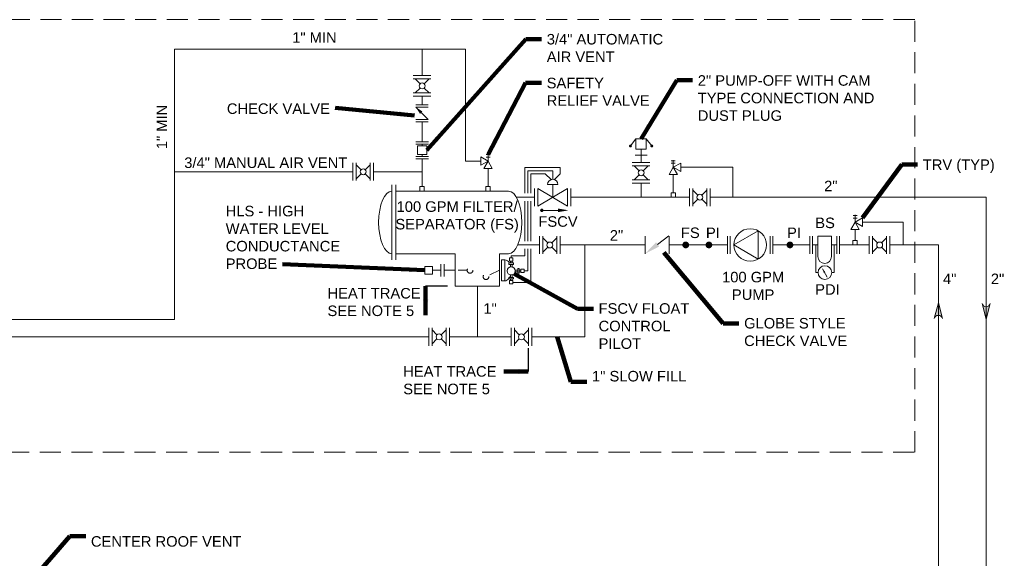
# Model space of a CAD drawing. Header units: inches. Extents: x 1104.5 to 1134, y 188.2 to 206.9.
# Tile 4 of 4: x 1119.1 to 1130.8, y 200.5 to 206.9. Entities that reach past the tile are written whole.
import ezdxf

# ---------------------------------------------------------------- set-up
doc = ezdxf.new("R2010")
doc.units = ezdxf.units.IN
doc.header["$MEASUREMENT"] = 0
doc.linetypes.add('HIDDEN', pattern=[0.375, 0.25, -0.125])
doc.linetypes.add('HIDDEN2', pattern=[0.1875, 0.125, -0.0625])
for name, color, linetype, lineweight in [('G-ANNO-NOTE', 4, 'Continuous', 30), ('G-GRID-IDEN', 3, 'Continuous', 13), ('M-ANNO-TEXT', 13, 'Continuous', 0), ('M-DETL LGHT', 3, 'Continuous', 0), ('M-DETL-BOLD', 14, 'Continuous', 0), ('M-DETL-LGHT', 3, 'Continuous', 0), ('M-DETL-MEDM', 5, 'Continuous', 0), ('M-DETL-XLGT', 1, 'Continuous', 0), ('M-DETL-YELW', 2, 'Continuous', 0), ('X-DETL-LGHT', 3, 'Continuous', 0)]:
    doc.layers.add(name, color=color, linetype=linetype, lineweight=lineweight)
doc.styles.add('AEC_AC_40Text-LeftTop_FullScale', font='arial.ttf', dxfattribs={"height": 0.125})
doc.dimstyles.new('AEC_AC_40_Notes_FullScale', dxfattribs={"dimtxt": 0.125, "dimasz": 0.1875, "dimexe": 0.0625, "dimexo": 0.0625, "dimgap": 0.0625, "dimtad": 1, "dimjust": 1, "dimdec": 3, "dimzin": 15, "dimdsep": 46, "dimlunit": 5, "dimtxsty": 'AEC_AC_40Text-LeftTop_FullScale', "dimcen": 0.09, "dimclrd": 256, "dimclre": 256, "dimazin": 2, "dimtfac": 0.7, "dimtdec": 3, "dimtmove": 1, "dimatfit": 1, "dimfxl": 1, "dimfrac": 1, "dimtolj": 1, "dimtzin": 15, "dimlwd": 30, "dimlwe": 30, "dimarcsym": 0})

# ---------------------------------------------------------------- blocks, each defined once
blk = doc.blocks.new('control valve')
for p, q in [((-0.063, 0.151), (-0.187, 0.151)), ((-0.125, 0), (-0.125, 0.151)), ((0.05, 0.105), (-0.3, -0.105)), ((-0.3, 0.105), (0.05, -0.105)), ((-0.3, 0.105), (-0.3, -0.105)), ((0.05, 0.105), (0.05, -0.105))]:
    blk.add_line(p, q)
blk.add_arc((-0.125, 0.151), 0.062, 360, 180)
blk = doc.blocks.new('pump')
blk.add_circle((0, 0), 0.386)
blk.add_3dface([(0.334, -0.193), (0, 0.386), (-0.334, -0.193)])
blk = doc.blocks.new('check valve')
for p, q in [((-0.206, -0.105), (0, 0.105)), ((-0.206, -0.105), (-0.206, 0.105)), ((0, 0.105), (0, -0.105))]:
    blk.add_line(p, q)
blk.add_solid([(-0.092, -0.033), (-0.206, -0.105), (-0.133, 0.007)])
blk = doc.blocks.new('FLOWARROW')
blk.add_hatch(color=256).paths.add_polyline_path([(-1.15, -4.46, -0.774597), (1.15, -4.46), (0, 0)])
at = {"color": 13}
for q in [(-1.15, -4.46), (1.15, -4.46)]:
    blk.add_line((0, 0), q, dxfattribs=at)
blk.add_arc((0, -4.76), 1.19, 14.4775, 165.5225, dxfattribs=at)
blk = doc.blocks.new('LEADER_65')
at = {"layer": 'M-ANNO-TEXT', "color": 3, "flags": 128}
blk.add_lwpolyline([(42.486, 32.359), (42.294, 32.359)], dxfattribs=at)
at = {"layer": 'M-ANNO-TEXT', "color": 3, "extrusion": (0, 0, -1)}
blk.add_solid([(-42.486, 32.38), (-42.611, 32.359), (-42.486, 32.338)], dxfattribs=at)

msp = doc.modelspace()

# ---------------------------------------------------------------- linework, layer by layer
at = {"layer": 'G-ANNO-NOTE', "flags": 128}
for points in [[(1124.169, 203.69), (1123.911, 203.69)], [(1125.128, 202.951), (1125.128, 202.675)]]:
    msp.add_lwpolyline(points, dxfattribs=at)
at = {"layer": 'G-ANNO-NOTE', "lineweight": 30}
for points in [[(1123.911, 203.343), (1123.942, 203.53), (1123.879, 203.53)], [(1124.84, 202.675), (1125.027, 202.644), (1125.027, 202.706)]]:
    msp.add_solid(points, dxfattribs=at)
at = {"layer": 'G-GRID-IDEN', "linetype": 'HIDDEN'}
msp.add_lwpolyline([(1118.957, 201.716), (1129.714, 201.716), (1129.714, 206.853), (1118.957, 206.853)], close=True, dxfattribs=at)
at = {"layer": 'M-DETL LGHT'}
for p, q in [((1124.092, 203.803), (1124.092, 203.95)), ((1124.129, 203.803), (1124.129, 203.95))]:
    msp.add_line(p, q, dxfattribs=at)
at = {"layer": 'M-DETL-BOLD'}
for p, q in [((1126.468, 205.158), (1126.468, 205.246)), ((1126.468, 204.912), (1126.468, 204.745)), ((1124.988, 204.745), (1125.204, 204.745)), ((1125.634, 204.745), (1127.042, 204.745)), ((1130.562, 204.745), (1127.289, 204.745)), ((1130.562, 193.261), (1130.562, 204.745)), ((1125.002, 204.178), (1125.26, 204.178)), ((1125.507, 204.178), (1126.514, 204.178)), ((1126.8, 204.178), (1127.494, 204.178)), ((1128.029, 204.178), (1128.471, 204.178)), ((1128.502, 204.178), (1128.566, 204.178)), ((1128.541, 204.178), (1128.541, 203.85)), ((1128.727, 204.178), (1128.791, 204.178)), ((1128.758, 204.178), (1128.758, 203.85)), ((1128.822, 204.178), (1129.175, 204.178)), ((1129.421, 204.178), (1129.995, 204.178)), ((1129.995, 204.178), (1129.995, 192.581)), ((1128.541, 203.85), (1128.569, 203.85)), ((1128.73, 203.85), (1128.758, 203.85))]:
    msp.add_line(p, q, dxfattribs=at)
at = {"layer": 'M-DETL-LGHT'}
for p, q in [((1123.973, 206.189), (1123.764, 206.189)), ((1123.973, 206.149), (1123.764, 206.149)), ((1123.785, 206.149), (1123.844, 206.09)), ((1123.953, 206.149), (1123.894, 206.09)), ((1123.844, 206.041), (1123.785, 205.983)), ((1123.894, 206.041), (1123.953, 205.983)), ((1123.973, 205.983), (1123.764, 205.983)), ((1123.973, 205.943), (1123.764, 205.943)), ((1123.942, 205.842), (1123.795, 205.842)), ((1123.942, 205.641), (1123.795, 205.641)), ((1123.943, 205.404), (1123.796, 205.404)), ((1123.943, 205.2), (1123.796, 205.2)), ((1123.943, 205.2), (1123.839, 205.2)), ((1123.868, 205.2), (1123.868, 204.871)), ((1124.384, 205.174), (1124.564, 205.174)), ((1124.564, 205.225), (1124.652, 205.174)), ((1124.564, 205.124), (1124.564, 205.225)), ((1124.652, 205.174), (1124.564, 205.124)), ((1124.601, 205.087), (1124.652, 205.174)), ((1124.676, 205.251), (1124.628, 205.251)), ((1124.676, 205.222), (1124.628, 205.222)), ((1124.652, 205.174), (1124.652, 205.26)), ((1124.652, 205.174), (1124.702, 205.087)), ((1126.825, 205.178), (1126.873, 205.178)), ((1126.849, 205.101), (1126.849, 205.186)), ((1123.047, 204.942), (1123.047, 205.152)), ((1123.087, 204.942), (1123.087, 205.152)), ((1123.146, 205.071), (1123.087, 205.13)), ((1123.253, 205.13), (1123.195, 205.071)), ((1123.253, 204.942), (1123.253, 205.152)), ((1123.293, 204.942), (1123.293, 205.152)), ((1124.702, 205.087), (1124.601, 205.087)), ((1124.652, 205.087), (1124.652, 204.871)), ((1126.573, 205.158), (1126.363, 205.158)), ((1126.573, 205.118), (1126.363, 205.118)), ((1126.384, 205.118), (1126.443, 205.06)), ((1126.552, 205.118), (1126.493, 205.06)), ((1126.849, 205.101), (1126.799, 205.013)), ((1126.825, 205.149), (1126.873, 205.149)), ((1126.937, 205.151), (1126.849, 205.101)), ((1126.9, 205.013), (1126.849, 205.101)), ((1126.849, 205.101), (1126.937, 205.05)), ((1126.937, 205.05), (1126.937, 205.151)), ((1123.146, 205.022), (1123.087, 204.963)), ((1123.253, 204.963), (1123.195, 205.022)), ((1125.331, 205.023), (1125.399, 204.955)), ((1125.506, 205.023), (1125.438, 204.955)), ((1126.573, 204.952), (1126.363, 204.952)), ((1126.443, 205.01), (1126.384, 204.952)), ((1126.493, 205.01), (1126.552, 204.952)), ((1126.799, 205.013), (1126.9, 205.013)), ((1126.849, 205.013), (1126.849, 204.798)), ((1125.204, 204.64), (1125.204, 204.85)), ((1125.634, 204.64), (1125.634, 204.85)), ((1126.573, 204.912), (1126.363, 204.912)), ((1127.042, 204.64), (1127.042, 204.85)), ((1127.082, 204.64), (1127.082, 204.85)), ((1127.141, 204.769), (1127.082, 204.828)), ((1127.249, 204.828), (1127.19, 204.769)), ((1127.249, 204.64), (1127.249, 204.85)), ((1127.289, 204.64), (1127.289, 204.85)), ((1127.141, 204.72), (1127.082, 204.661)), ((1127.249, 204.661), (1127.19, 204.72)), ((1128.982, 204.527), (1129.03, 204.527)), ((1128.982, 204.498), (1129.03, 204.498)), ((1129.006, 204.45), (1129.006, 204.536)), ((1129.094, 204.501), (1129.006, 204.45)), ((1129.094, 204.399), (1129.094, 204.501)), ((1129.006, 204.45), (1128.956, 204.363)), ((1128.956, 204.363), (1129.057, 204.363)), ((1129.057, 204.363), (1129.006, 204.45)), ((1129.006, 204.45), (1129.094, 204.399)), ((1129.006, 204.363), (1129.006, 204.23)), ((1125.261, 204.073), (1125.261, 204.283)), ((1125.301, 204.073), (1125.301, 204.283)), ((1125.359, 204.202), (1125.301, 204.261)), ((1125.467, 204.261), (1125.409, 204.202)), ((1125.467, 204.073), (1125.467, 204.283)), ((1125.507, 204.073), (1125.507, 204.283)), ((1126.514, 204.283), (1126.514, 204.073)), ((1126.8, 204.283), (1126.8, 204.073)), ((1127.494, 204.073), (1127.494, 204.283)), ((1127.525, 204.073), (1127.525, 204.283)), ((1127.998, 204.073), (1127.998, 204.283)), ((1128.029, 204.073), (1128.029, 204.283)), ((1128.471, 204.073), (1128.471, 204.283)), ((1128.502, 204.073), (1128.502, 204.283)), ((1128.566, 204.282), (1128.566, 204.039)), ((1128.727, 204.282), (1128.566, 204.282)), ((1128.727, 204.039), (1128.727, 204.282)), ((1128.791, 204.073), (1128.791, 204.283)), ((1128.822, 204.073), (1128.822, 204.283)), ((1129.175, 204.073), (1129.175, 204.283)), ((1129.215, 204.073), (1129.215, 204.283)), ((1129.273, 204.202), (1129.215, 204.261)), ((1129.381, 204.261), (1129.322, 204.202)), ((1129.381, 204.073), (1129.381, 204.283)), ((1129.421, 204.073), (1129.421, 204.283)), ((1125.359, 204.153), (1125.301, 204.093)), ((1125.467, 204.093), (1125.409, 204.153)), ((1129.273, 204.153), (1129.215, 204.093)), ((1129.381, 204.093), (1129.322, 204.153)), ((1123.947, 202.982), (1123.947, 203.192)), ((1123.987, 202.982), (1123.987, 203.192)), ((1124.153, 202.982), (1124.153, 203.192)), ((1124.193, 202.982), (1124.193, 203.192)), ((1124.924, 202.982), (1124.924, 203.192)), ((1124.964, 202.982), (1124.964, 203.192)), ((1125.13, 202.982), (1125.13, 203.192)), ((1125.17, 202.982), (1125.17, 203.192)), ((1124.045, 203.111), (1123.987, 203.17)), ((1124.153, 203.17), (1124.095, 203.111)), ((1125.022, 203.111), (1124.964, 203.17)), ((1125.13, 203.17), (1125.071, 203.111)), ((1124.045, 203.062), (1123.987, 203.003)), ((1124.153, 203.003), (1124.095, 203.062)), ((1125.022, 203.062), (1124.964, 203.003)), ((1125.13, 203.003), (1125.071, 203.062))]:
    msp.add_line(p, q, dxfattribs=at)
at = {"layer": 'M-DETL-LGHT', "ltscale": 0.375}
msp.add_line((1128.622, 203.894), (1128.675, 203.797), dxfattribs=at)
at = {"layer": 'M-DETL-LGHT', "flags": 128}
for points in [[(1120.932, 206.504), (1124.384, 206.504)], [(1120.932, 203.294), (1120.932, 206.504)], [(1123.868, 206.189), (1123.868, 206.504)], [(1124.384, 205.174), (1124.384, 206.504)], [(1123.868, 205.842), (1123.868, 205.943)], [(1123.868, 205.404), (1123.868, 205.641)], [(1123.943, 205.376), (1123.796, 205.376)], [(1123.869, 205.356), (1123.869, 205.376)], [(1123.796, 205.229), (1123.943, 205.229)], [(1123.869, 205.229), (1123.869, 205.251)], [(1125.087, 204.791), (1125.087, 205.096)], [(1125.506, 205.096), (1125.087, 205.096)], [(1125.124, 204.791), (1125.124, 205.059)], [(1125.419, 205.059), (1125.124, 205.059)], [(1125.419, 204.958), (1125.419, 205.059)], [(1125.506, 205.023), (1125.506, 205.096)], [(1126.937, 205.101), (1127.556, 205.101)], [(1127.556, 204.745), (1127.556, 205.101)], [(1123.047, 205.047), (1120.932, 205.047)], [(1123.868, 205.047), (1123.293, 205.047)], [(1125.16, 204.791), (1125.16, 205.023)], [(1125.331, 205.023), (1125.16, 205.023)], [(1125.087, 204.224), (1125.087, 204.698)], [(1125.124, 204.224), (1125.124, 204.698)], [(1125.16, 204.224), (1125.16, 204.698)], [(1129.094, 204.45), (1129.577, 204.45)], [(1129.577, 204.178), (1129.577, 204.45)], [(1124.926, 204.025), (1124.926, 204.05), (1125.087, 204.05), (1125.087, 204.131)], [(1124.945, 203.733), (1125.16, 203.733), (1125.16, 204.131)], [(1125.081, 203.87), (1125.124, 203.87), (1125.124, 204.131)], [(1120.932, 203.294), (1118.167, 203.294)]]:
    msp.add_lwpolyline(points, dxfattribs=at)
for points, const_width in [([(1125.289, 204.579, 1), (1125.289, 204.599, 1), (1125.289, 204.579)], 0.02), ([(1126.997, 204.158, 1), (1126.997, 204.198, 1), (1126.997, 204.158)], 0.04), ([(1127.272, 204.158, 1), (1127.272, 204.198, 1), (1127.272, 204.158)], 0.04), ([(1128.234, 204.158, 1), (1128.234, 204.198, 1), (1128.234, 204.158)], 0.04)]:
    msp.add_lwpolyline(points, format="xyb", dxfattribs=dict(at, const_width=const_width))
at = {"layer": 'M-DETL-LGHT'}
msp.add_lwpolyline([(1126.664, 204.185), (1126.797, 204.286)], dxfattribs=at)
for centre, radius in [((1123.869, 206.066), 0.035), ((1123.17, 205.047), 0.035), ((1126.468, 205.035), 0.035), ((1127.165, 204.745), 0.035), ((1125.384, 204.177), 0.035), ((1129.298, 204.177), 0.035), ((1128.649, 203.85), 0.0809), ((1124.07, 203.086), 0.035), ((1125.047, 203.086), 0.035)]:
    msp.add_circle(centre, radius, dxfattribs=at)
msp.add_arc((1128.646, 204.039), 0.0807, 180, 0, dxfattribs=at)
msp.add_solid([(1126.682, 204.16), (1126.514, 204.073), (1126.645, 204.21)], dxfattribs=at)
at = {"layer": 'M-DETL-LGHT', "ltscale": 0.375, "extrusion": (0, 0, -1)}
msp.add_solid([(-1128.635, 203.845), (-1128.622, 203.894), (-1128.654, 203.856)], dxfattribs=at)
at = {"layer": 'M-DETL-LGHT'}
for points in [[(1123.925, 205.356), (1123.925, 205.251), (1123.814, 205.251), (1123.814, 205.356)], [(1123.842, 204.818), (1123.895, 204.818), (1123.895, 204.871), (1123.842, 204.871)], [(1124.625, 204.818), (1124.678, 204.818), (1124.678, 204.871), (1124.625, 204.871)], [(1126.875, 204.745), (1126.823, 204.745), (1126.823, 204.798), (1126.875, 204.798)], [(1129.033, 204.178), (1128.98, 204.178), (1128.98, 204.23), (1129.033, 204.23)]]:
    msp.add_3dface(points, dxfattribs=at)
at = {"layer": 'M-DETL-MEDM'}
for p, q in [((1123.509, 204), (1123.509, 204.893)), ((1123.558, 204), (1123.558, 204.893)), ((1123.558, 204.818), (1124.895, 204.818)), ((1124.261, 204.074), (1123.558, 204.074)), ((1124.895, 204.074), (1124.788, 204.074))]:
    msp.add_line(p, q, dxfattribs=at)
at = {"layer": 'M-DETL-MEDM', "flags": 128}
for points in [[(1125.8, 204.178), (1125.8, 203.087), (1125.17, 203.087)], [(1124.261, 204.074), (1124.261, 203.69), (1124.788, 203.69), (1124.788, 204.074)], [(1124.092, 203.877), (1123.993, 203.877)], [(1124.261, 203.877), (1124.129, 203.877)], [(1124.525, 203.69), (1124.525, 203.087)], [(1123.947, 203.087), (1118.174, 203.087)], [(1124.924, 203.087), (1124.193, 203.087)]]:
    msp.add_lwpolyline(points, dxfattribs=at)
at = {"layer": 'M-DETL-MEDM', "extrusion": (0, 0, -1)}
for centre, major_axis in [((1123.509, 204.446), (0, 0.372)), ((1124.895, 204.446), (0, -0.372))]:
    msp.add_ellipse(centre, major_axis=major_axis, ratio=0.419003, start_param=3.141593, end_param=6.283185, dxfattribs=at)
at = {"layer": 'M-DETL-XLGT'}
for p, q in [((1124.811, 204.003), (1124.849, 204.003)), ((1124.811, 203.751), (1124.811, 204.003)), ((1124.849, 204.003), (1124.849, 203.751)), ((1124.907, 203.986), (1124.907, 204.025)), ((1124.907, 204.025), (1124.945, 204.025)), ((1124.945, 204.025), (1124.945, 203.986)), ((1124.897, 203.947), (1124.897, 203.967)), ((1124.897, 203.967), (1124.955, 203.967)), ((1124.955, 203.947), (1124.897, 203.947)), ((1124.945, 203.986), (1124.907, 203.986)), ((1124.916, 203.968), (1124.916, 203.986)), ((1124.916, 203.919), (1124.916, 203.947)), ((1124.936, 203.968), (1124.936, 203.986)), ((1124.936, 203.918), (1124.936, 203.947)), ((1124.955, 203.967), (1124.955, 203.947)), ((1125.022, 203.899), (1125.003, 203.899)), ((1125.003, 203.899), (1125.003, 203.841)), ((1125.022, 203.841), (1125.022, 203.899)), ((1125.042, 203.889), (1125.042, 203.851)), ((1125.081, 203.889), (1125.042, 203.889)), ((1125.081, 203.851), (1125.081, 203.889)), ((1124.897, 203.793), (1124.897, 203.774)), ((1124.955, 203.793), (1124.897, 203.793)), ((1124.897, 203.774), (1124.955, 203.774)), ((1124.916, 203.821), (1124.916, 203.793)), ((1124.916, 203.772), (1124.916, 203.754)), ((1124.936, 203.822), (1124.936, 203.793)), ((1124.936, 203.773), (1124.936, 203.754)), ((1124.955, 203.774), (1124.955, 203.793)), ((1124.974, 203.88), (1125.003, 203.88)), ((1124.975, 203.86), (1125.003, 203.86)), ((1125.003, 203.841), (1125.022, 203.841)), ((1125.023, 203.88), (1125.042, 203.88)), ((1125.024, 203.86), (1125.042, 203.86)), ((1125.042, 203.851), (1125.081, 203.851)), ((1124.849, 203.751), (1124.811, 203.751)), ((1124.945, 203.754), (1124.907, 203.754)), ((1124.907, 203.754), (1124.907, 203.715)), ((1124.907, 203.715), (1124.945, 203.715)), ((1124.945, 203.715), (1124.945, 203.754))]:
    msp.add_line(p, q, dxfattribs=at)
msp.add_circle((1124.926, 203.87), 0.0484, dxfattribs=at)
for centre, radius, start, end in [((1124.84, 203.931), 0.0717, 29.317, 82.4843), ((1124.835, 203.831), 0.082, 279.9693, 316.8254), ((1124.835, 203.831), 0.082, 332.0177, 353.3858)]:
    msp.add_arc(centre, radius, start, end, dxfattribs=at)
at = {"layer": 'M-DETL-YELW', "linetype": 'HIDDEN2'}
for p, q in [((1124.298, 203.877), (1124.404, 203.877)), ((1124.787, 203.877), (1124.658, 203.817))]:
    msp.add_line(p, q, dxfattribs=at)
for centre in [(1124.438, 203.877), (1124.627, 203.802)]:
    msp.add_circle(centre, 0.0342, dxfattribs=at)
at = {"layer": 'X-DETL-LGHT'}
for p, q in [((1126.341, 205.353), (1126.406, 205.439)), ((1126.594, 205.353), (1126.529, 205.439)), ((1126.468, 205.246), (1126.468, 205.316)), ((1126.396, 205.246), (1126.54, 205.246))]:
    msp.add_line(p, q, dxfattribs=at)
at = {"layer": 'X-DETL-LGHT', "const_width": 0.0167, "flags": 128}
for points in [[(1126.35, 205.353, 1), (1126.333, 205.353, 1), (1126.35, 205.353)], [(1126.586, 205.353, -1), (1126.603, 205.353, -1), (1126.586, 205.353)]]:
    msp.add_lwpolyline(points, format="xyb", dxfattribs=at)
at = {"layer": 'X-DETL-LGHT'}
for points in [[(1126.406, 205.316), (1126.406, 205.439), (1126.529, 205.439), (1126.529, 205.316)], [(1123.993, 203.831), (1123.9, 203.831), (1123.9, 203.923), (1123.993, 203.923)]]:
    msp.add_3dface(points, dxfattribs=at)

# ---------------------------------------------------------------- block references
at = {"layer": 'M-ANNO-TEXT', "color": 3}
msp.add_blockref('LEADER_65', (1082.995, 172.23), dxfattribs=at)
at = {"layer": 'M-ANNO-TEXT', "xscale": 0.04166669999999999, "yscale": 0.04166669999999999, "zscale": 0.04166669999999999}
msp.add_blockref('FLOWARROW', (1129.995, 203.491), dxfattribs=at)
at = {"layer": 'M-ANNO-TEXT', "xscale": 0.04166669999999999, "yscale": 0.04166669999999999, "zscale": 0.04166669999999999, "rotation": 180}
msp.add_blockref('FLOWARROW', (1130.562, 203.296), dxfattribs=at)
at = {"layer": 'M-DETL-LGHT'}
for name, p, xscale, yscale, zscale, rotation in [('check valve', (1123.868, 205.669), 0.7039315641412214, 0.7039315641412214, 0.7039315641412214, 269.9999999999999), ('pump', (1127.762, 204.178), 0.5, 0.5, 0.5, 89.99999999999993)]:
    msp.add_blockref(name, p, dxfattribs=dict(at, xscale=xscale, yscale=yscale, zscale=zscale, rotation=rotation))
msp.add_blockref('control valve', (1125.544, 204.745), dxfattribs=at)

# ---------------------------------------------------------------- texts
at = {"layer": 'G-ANNO-NOTE', "lineweight": 13, "char_height": 0.125, "attachment_point": 1, "style": 'AEC_AC_40Text-LeftTop_FullScale'}
for s, insert in [('1" MIN', (1122.327, 206.703)), ('3/4" MANUAL AIR VENT', (1121.046, 205.217))]:
    msp.add_mtext(s, dxfattribs=dict(at, insert=insert))
at = {"layer": 'G-ANNO-NOTE', "char_height": 0.125, "style": 'AEC_AC_40Text-LeftTop_FullScale'}
for s, insert, width, attachment_point in [('\\A1;{\\H1x;3/4\\A0;\\H1x;" AUTOMATIC AIR VENT}', (1125.348, 206.35), 1.39347, 7), ('2" PUMP-OFF WITH CAM TYPE CONNECTION AND DUST PLUG', (1127.14, 205.65), 2.11473, 7), ('SAFETY RELIEF VALVE', (1125.347, 205.83), 1.2655, 7), ('CHECK VALVE', (1121.552, 205.732), 1.42269, 7), ('100 GPM FILTER/\\PSEPARATOR (FS)', (1124.284, 204.696), 1.44542, 2), ('HLS - HIGH WATER LEVEL CONDUCTANCE PROBE', (1121.538, 203.891), 1.42269, 7), ('FSCV FLOAT CONTROL PILOT', (1125.963, 203.486), 1.24629, 1)]:
    msp.add_mtext(s, dxfattribs=dict(at, insert=insert, width=width, attachment_point=attachment_point))
at = {"layer": 'G-ANNO-NOTE', "lineweight": 13, "insert": (1120.718, 205.315), "char_height": 0.125, "attachment_point": 1, "rotation": 90, "style": 'AEC_AC_40Text-LeftTop_FullScale'}
msp.add_mtext('1" MIN', dxfattribs=at)
at = {"layer": 'G-ANNO-NOTE', "char_height": 0.125, "style": 'AEC_AC_40Text-LeftTop_FullScale'}
for s, insert, attachment_point in [('TRV (TYP)', (1129.81, 205.113), 4), ('2"', (1128.639, 204.94), 1), ('FSCV', (1125.249, 204.519), 1), ('BS', (1128.534, 204.503), 1), ('2"', (1126.096, 204.354), 1), ('FS', (1126.94, 204.385), 1), ('PI', (1127.237, 204.385), 1), ('PI', (1128.199, 204.385), 1), ('100 GPM\\PPUMP', (1127.797, 203.859), 2), ('4"', (1130.05, 203.838), 1), ('2"', (1130.618, 203.838), 1), ('HEAT TRACE\\PSEE NOTE 5', (1122.746, 203.667), 1), ('PDI', (1128.533, 203.712), 1), ('1"', (1124.596, 203.486), 1), ('GLOBE STYLE\\PCHECK VALVE', (1127.69, 203.311), 1), ('HEAT TRACE\\PSEE NOTE 5', (1123.645, 202.739), 1), ('1" SLOW FILL', (1125.885, 202.619), 4), ('CENTER ROOF VENT', (1119.939, 200.657), 4)]:
    msp.add_mtext(s, dxfattribs=dict(at, insert=insert, attachment_point=attachment_point))

# ---------------------------------------------------------------- leaders
at = {"layer": 'G-ANNO-NOTE', "lineweight": 30, "annotation_type": 0, "has_hookline": 1}
for points, hookline_direction, text_width in [([(1123.925, 205.304), (1125.098, 206.62), (1125.285, 206.62)], 0, 1.367), ([(1126.468, 205.439), (1126.89, 206.136), (1127.077, 206.136)], 0, 2.082), ([(1124.652, 205.251), (1125.097, 206.101), (1125.285, 206.101)], 0, 1.2), ([(1123.78, 205.717), (1122.836, 205.808)], 1, 1.205), ([(1129.094, 204.501), (1129.56, 205.135), (1129.748, 205.135)], 0, 0.843), ([(1126.738, 204.088), (1127.44, 203.246), (1127.628, 203.246)], 0, 1.205), ([(1123.9, 203.877), (1122.214, 203.948)], 1, 1.34), ([(1124.96, 203.836), (1125.713, 203.421), (1125.901, 203.421)], 0, 1.059), ([(1125.471, 203.087), (1125.635, 202.554), (1125.822, 202.554)], 0, 1.095), ([(1119.28, 200.251), (1119.689, 200.722), (1119.877, 200.722)], 0, 1.773)]:
    msp.add_leader(points, dimstyle='AEC_AC_40_Notes_FullScale', override={"dimtad": 0, "dimclrd": 0, "dimlwd": 65534}, dxfattribs=dict(at, hookline_direction=hookline_direction, text_width=text_width))
at = {"layer": 'G-ANNO-NOTE', "lineweight": 30}
for points in [[(1123.911, 203.343), (1123.911, 203.69)], [(1124.84, 202.675), (1125.128, 202.675)]]:
    msp.add_leader(points, dimstyle='AEC_AC_40_Notes_FullScale', override={"dimclrd": 0, "dimlwd": 65534}, dxfattribs=at)

doc.saveas('drawing.dxf')
